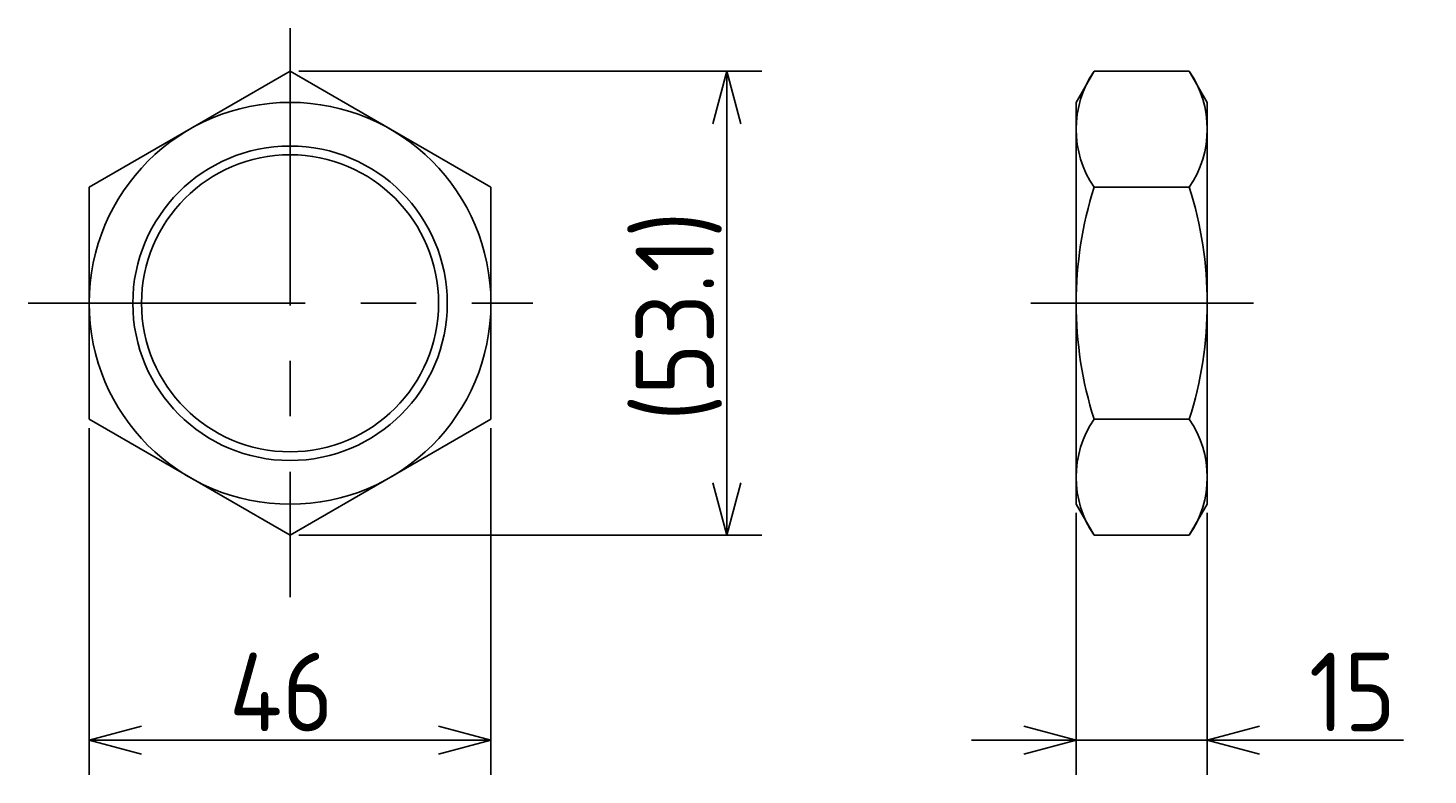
# Model space of a CAD drawing. Extents: x -60 to 483, y 106 to 266.
# Tile 1 of 5: x -60 to 100, y 156 to 242. Entities that reach past the tile are written whole.
import ezdxf

# ---------------------------------------------------------------- set-up
doc = ezdxf.new("R2010")
doc.units = 0
doc.header["$PDMODE"] = 3
doc.header["$PDSIZE"] = 2
doc.linetypes.add('CENTER', pattern=[50.8, 31.75, -6.35, 6.35, -6.35])
doc.layers.get('0').update_dxf_attribs({"linetype": 'CONTINUOUS'})
doc.layers.get('DEFPOINTS').update_dxf_attribs({"linetype": 'CONTINUOUS'})
for name, color, linetype in [('図形', 7, 'CONTINUOUS'), ('図枠', 7, 'CONTINUOUS'), ('寸法_文字', 3, 'CONTINUOUS')]:
    doc.layers.add(name, color=color, linetype=linetype)
doc.layers.get('0').off()
doc.styles.add('DIMENSION', font='isocp.shx', dxfattribs={"bigfont": 'bigfont.shx'})
doc.dimstyles.get("Standard").update_dxf_attribs({"dimtxt": 0.18, "dimasz": 0.18, "dimexe": 0.18, "dimexo": 0.0625, "dimgap": 0.09, "dimtad": 0, "dimtih": 1, "dimtoh": 1, "dimzin": 0, "dimcen": 0.09, "dimazin": 3, "dimtfac": 1, "dimtofl": 0, "dimtmove": 0, "dimatfit": 3})

# ---------------------------------------------------------------- blocks, each defined once
blk = doc.blocks.new('_OPEN30')
at = {"color": 0, "linetype": 'BYBLOCK'}
for p, q in [((-1, 0.268), (0, 0)), ((0, 0), (-1, -0.268)), ((0, 0), (-1, 0))]:
    blk.add_line(p, q, dxfattribs=at)
blk = doc.blocks.new('*U4')
at = {"layer": '寸法_文字', "color": 3, "style": 'DIMENSION'}
blk.add_text('46', height=9, dxfattribs=at).set_placement((-36.97, 161))
blk = doc.blocks.new('*D3')
at = {"layer": 'DEFPOINTS', "color": 0}
for p in [(-53, 196.72), (-7, 196.72), (-7, 160)]:
    blk.add_point(p, dxfattribs=at)
at = {"layer": '寸法_文字', "color": 3}
for p, q in [((-53, 195.72), (-53, 156)), ((-7, 195.72), (-7, 156)), ((-47, 160), (-13, 160))]:
    blk.add_line(p, q, dxfattribs=at)
at = {"layer": '図枠'}
blk.add_blockref('*U4', (0, 0), dxfattribs=at)
at = {"layer": '寸法_文字', "color": 3, "xscale": 6, "yscale": 6, "zscale": 6, "rotation": 180}
blk.add_blockref('_OPEN30', (-53, 160), dxfattribs=at)
at = {"layer": '寸法_文字', "color": 3, "xscale": 6, "yscale": 6, "zscale": 6}
blk.add_blockref('_OPEN30', (-7, 160), dxfattribs=at)
blk = doc.blocks.new('*U6')
at = {"layer": '寸法_文字', "color": 3, "style": 'DIMENSION'}
blk.add_text('(53.1)', height=9, rotation=90, dxfattribs=at).set_placement((18.55, 196.5))
blk = doc.blocks.new('*D5')
at = {"layer": 'DEFPOINTS', "color": 0}
for p in [(-30, 236.56), (-30, 183.44), (20, 183.44)]:
    blk.add_point(p, dxfattribs=at)
at = {"layer": '寸法_文字', "color": 3}
for p, q in [((-29, 236.56), (24, 236.56)), ((20, 230.56), (20, 189.44)), ((-29, 183.44), (24, 183.44))]:
    blk.add_line(p, q, dxfattribs=at)
at = {"layer": '図枠'}
blk.add_blockref('*U6', (0, 0), dxfattribs=at)
at = {"layer": '寸法_文字', "color": 3, "xscale": 6, "yscale": 6, "zscale": 6}
for p, rotation in [((20, 236.56), 90), ((20, 183.44), 270)]:
    blk.add_blockref('_OPEN30', p, dxfattribs=dict(at, rotation=rotation))
blk = doc.blocks.new('*U8')
at = {"layer": '寸法_文字', "color": 3, "style": 'DIMENSION'}
blk.add_text('15', height=9, dxfattribs=at).set_placement((86.65, 161))
blk = doc.blocks.new('*D7')
at = {"layer": 'DEFPOINTS', "color": 0}
for p in [(60, 187), (75, 187), (75, 160)]:
    blk.add_point(p, dxfattribs=at)
at = {"layer": '寸法_文字', "color": 3}
for p, q in [((60, 186), (60, 156)), ((75, 186), (75, 156)), ((54, 160), (48, 160)), ((60, 160), (75, 160)), ((81, 160), (97.47, 160))]:
    blk.add_line(p, q, dxfattribs=at)
at = {"layer": '図枠'}
blk.add_blockref('*U8', (0, 0), dxfattribs=at)
at = {"layer": '寸法_文字', "color": 3, "xscale": 6, "yscale": 6, "zscale": 6}
blk.add_blockref('_OPEN30', (60, 160), dxfattribs=at)
at = {"layer": '寸法_文字', "color": 3, "xscale": 6, "yscale": 6, "zscale": 6, "rotation": 180}
blk.add_blockref('_OPEN30', (75, 160), dxfattribs=at)

msp = doc.modelspace()

# ---------------------------------------------------------------- linework, layer by layer
at = {"layer": '図形', "color": 3, "linetype": 'CENTER'}
for p, q in [((-30, 241.511), (-30, 176.376)), ((-60, 210), (-2.214, 210)), ((54.81, 210), (80.314, 210))]:
    msp.add_line(p, q, dxfattribs=at)
at = {"layer": '図形'}
for p, q in [((-30, 236.558), (-53, 223.279)), ((-7, 223.279), (-30, 236.558)), ((60, 233), (62.054, 236.558)), ((62.054, 236.558), (72.946, 236.558)), ((75, 233), (72.946, 236.558)), ((60, 233), (60, 187)), ((75, 233), (75, 187)), ((-53, 223.279), (-53, 196.721)), ((-7, 196.721), (-7, 223.279)), ((62.054, 223.279), (72.946, 223.279)), ((-53, 196.721), (-30, 183.442)), ((-30, 183.442), (-7, 196.721)), ((62.054, 196.721), (72.946, 196.721)), ((60, 187), (62.054, 183.442)), ((75, 187), (72.946, 183.442)), ((62.054, 183.442), (72.946, 183.442))]:
    msp.add_line(p, q, dxfattribs=at)
for radius in [23, 17]:
    msp.add_circle((-30, 210), radius, dxfattribs=at)
at = {"layer": '図形', "color": 3}
msp.add_circle((-30, 210), 18, dxfattribs=at)
at = {"layer": '図形'}
for centre, radius, start, end in [((71.757, 229.919), 11.757, 145.61575, 214.38425), ((63.243, 229.919), 11.757, 325.61575, 34.38425), ((103.946, 210), 43.946, 162.41205, 197.58795), ((31.054, 210), 43.946, 342.41205, 17.58795), ((71.757, 190.081), 11.757, 145.61575, 214.38425), ((63.243, 190.081), 11.757, 325.61575, 34.38425)]:
    msp.add_arc(centre, radius, start, end, dxfattribs=at)

# ---------------------------------------------------------------- dimensions: what is measured, and where the dimension line sits
at = {"layer": '寸法_文字'}
dim = msp.add_linear_dim(base=(20, 183.442), p1=(-30, 236.558), p2=(-30, 183.442), angle=90, text='(<>)', dimstyle='Standard', override={"dimscale": 2, "dimdec": 1}, dxfattribs=at)
dim.commit()
dim.dimension.update_dxf_attribs({"geometry": '*D5', "text_midpoint": (20, 210), "dimtype": 128})
for base, p1, p2, picture, middle in [((-7, 160), (-53, 196.721), (-7, 196.721), '*D3', (-30, 160)), ((75, 160), (60, 187), (75, 187), '*D7', (92.236, 160))]:
    dim = msp.add_linear_dim(base=base, p1=p1, p2=p2, dimstyle='Standard', override={"dimscale": 2}, dxfattribs=at)
    dim.commit()
    dim.dimension.update_dxf_attribs({"geometry": picture, "text_midpoint": middle, "dimtype": 128})

doc.saveas('drawing.dxf')
